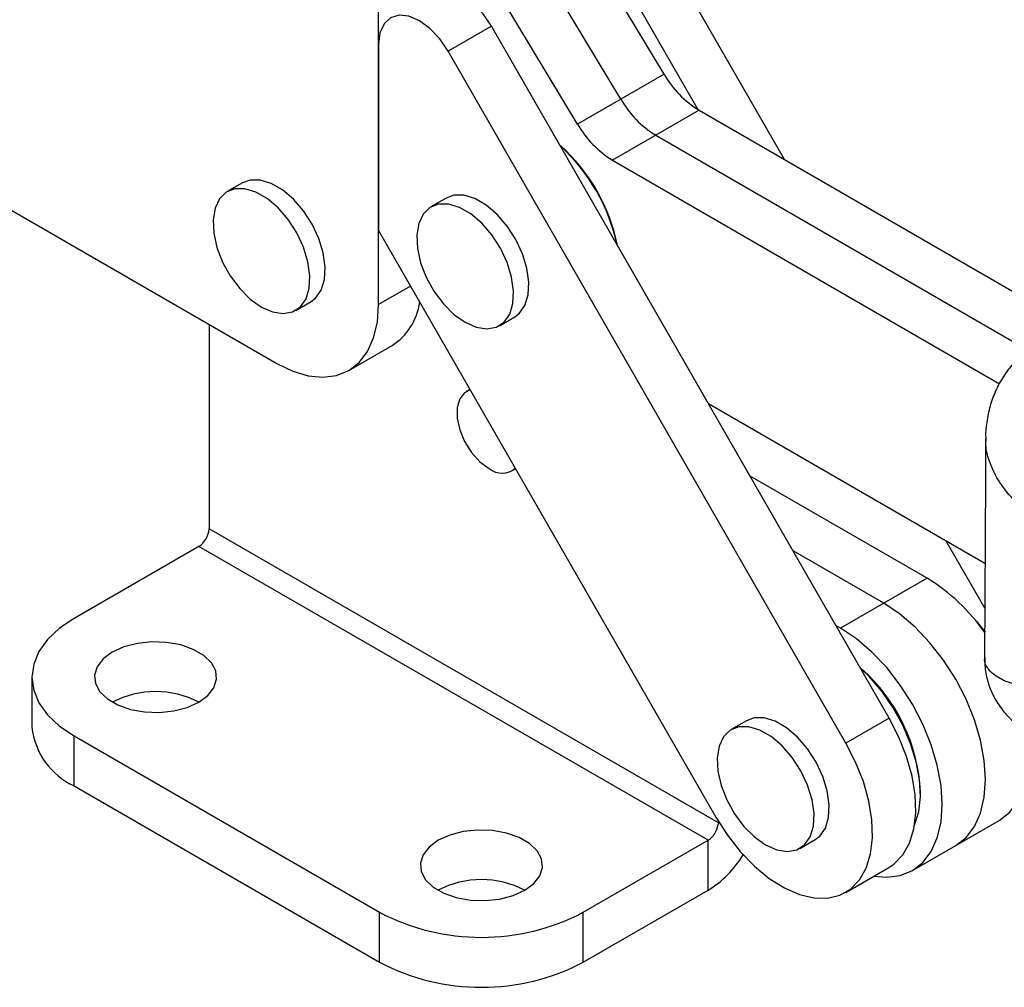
# Model space of a CAD drawing. Extents: x 32 to 417, y 20 to 281.
# Tile 8 of 13: x 292 to 349, y 119 to 175. Entities that reach past the tile are written whole.
import ezdxf

# ---------------------------------------------------------------- set-up
doc = ezdxf.new("R2010")
doc.units = 0
doc.layers.get('0').update_dxf_attribs({"linetype": 'CONTINUOUS'})

msp = doc.modelspace()

# ---------------------------------------------------------------- linework, layer by layer
at = {"color": 7, "linetype": 'CONTINUOUS'}
for p, q in [((329.33123, 171.949039), (318.421203, 190.077006)), ((326.826894, 170.503316), (315.916866, 188.631283)), ((324.322557, 169.057594), (313.412529, 187.18556)), ((336.293423, 167.007442), (328.739573, 180.150498)), ((312.807192, 158.624586), (312.806916, 178.834132)), ((331.301391, 169.890099), (326.235237, 178.704775)), ((319.340946, 174.724786), (316.83661, 173.279063)), ((342.349531, 134.691808), (319.340946, 174.724786)), ((312.807274, 173.687128), (312.807133, 162.909482)), ((339.845195, 133.246085), (316.83661, 173.279063)), ((329.33123, 171.949039), (326.826894, 170.503316)), ((326.826894, 170.503316), (324.322557, 169.057594)), ((331.3478, 169.862882), (328.843464, 168.41716)), ((331.3478, 169.862882), (352.649512, 157.563978)), ((283.344502, 168.827993), (306.914728, 155.22162)), ((328.843464, 168.41716), (326.339127, 166.971437)), ((328.843464, 168.41716), (350.330176, 156.011441)), ((326.339127, 166.971437), (348.733707, 154.041547)), ((304.930419, 165.667448), (304.046535, 165.157193)), ((316.714411, 164.783668), (315.830527, 164.273413)), ((312.807133, 162.909482), (332.319787, 128.959127)), ((308.014963, 158.28293), (308.898846, 158.793185)), ((319.798954, 157.399151), (320.682838, 157.909406)), ((302.995786, 157.483905), (302.995786, 145.649612)), ((311.080963, 154.809106), (313.5853, 156.254829)), ((318.094635, 153.709681), (317.877507, 153.584336)), ((347.893514, 143.639435), (331.899605, 152.87379)), ((320.523126, 149.001494), (320.731488, 149.121779)), ((344.53831, 142.788553), (334.298541, 148.699846)), ((332.479382, 128.629094), (302.995786, 145.649612)), ((347.87898, 141.046506), (345.641378, 144.939744)), ((302.40653, 144.628992), (295.187995, 140.46182)), ((331.869313, 127.620489), (302.40653, 144.628992)), ((342.033973, 141.34283), (336.785534, 144.37269)), ((344.53831, 142.788553), (342.033973, 141.34283)), ((342.033973, 141.34283), (339.529636, 139.897107)), ((339.529636, 139.897107), (339.272525, 140.045535)), ((292.747218, 137.060119), (292.747218, 134.168203)), ((334.098277, 134.539738), (333.214393, 134.029483)), ((342.349531, 134.691808), (339.845195, 133.246085)), ((295.187995, 133.658419), (312.865664, 123.453317)), ((295.187995, 130.766502), (295.187995, 133.658419)), ((295.187995, 130.766502), (312.865664, 120.561401)), ((344.155294, 130.320215), (344.155293, 130.422266)), ((346.200301, 127.32125), (348.704638, 128.766973)), ((332.479382, 128.629094), (332.452224, 128.53786)), ((332.479382, 128.629094), (332.486934, 128.67663)), ((324.650778, 123.453317), (331.869313, 127.620489)), ((331.869313, 124.728573), (331.869313, 127.620489)), ((337.182822, 127.155219), (338.066706, 127.665474)), ((343.695964, 125.875527), (346.200301, 127.32125)), ((339.832187, 124.60724), (342.336523, 126.052963)), ((324.650778, 120.561401), (331.869313, 124.728573)), ((312.865664, 120.561401), (312.865664, 123.453317)), ((324.650778, 120.561401), (324.650778, 123.453317))]:
    msp.add_line(p, q, dxfattribs=at)
at = {"color": 8, "linetype": 'CONTINUOUS'}
msp.add_line((314.656315, 159.692063), (312.807192, 158.624586), dxfattribs=at)
at = {"color": 7, "linetype": 'CONTINUOUS', "flags": 128}
for points in [[(319.340946, 174.724786), (318.8533, 175.441268), (318.28469, 176.043676), (317.673977, 176.49084), (317.062899, 176.7522), (316.493219, 176.809893), (316.003869, 176.659977), (316.002102, 176.658959)], [(316.83661, 173.279063), (316.348963, 173.995545), (315.780354, 174.597954), (315.169641, 175.045117), (314.558563, 175.306477), (313.988882, 175.364171), (313.499533, 175.214254), (313.123958, 174.866975), (312.887826, 174.346067), (312.807274, 173.687128)], [(308.898846, 158.793185), (309.165655, 158.995649), (309.49145, 159.459198), (309.678328, 160.072137), (309.716214, 160.801425), (309.603067, 161.607744), (309.344986, 162.447627), (308.955883, 163.275795), (308.456736, 164.0476), (307.874454, 164.721435), (307.240428, 165.260973), (306.588837, 165.637128), (305.954811, 165.829621), (305.372529, 165.828075), (304.930419, 165.667448)], [(306.030749, 158.479415), (306.677933, 158.193156), (307.290227, 158.097033), (307.834623, 158.196228), (308.281771, 158.485394), (308.607566, 158.948942), (308.794444, 159.561882), (308.832331, 160.29117), (308.719183, 161.097489), (308.461102, 161.937372), (308.071999, 162.76554), (307.572852, 163.537345), (306.99057, 164.21118), (306.356544, 164.750718), (305.704954, 165.126873), (305.070927, 165.319366), (304.488645, 165.31782), (303.989499, 165.122317), (303.600395, 164.743398), (303.342314, 164.20149), (303.229166, 163.525808), (303.267053, 162.752777), (303.453932, 161.924072), (303.779727, 161.084369), (304.226875, 160.278937), (304.77127, 159.551196), (305.383564, 158.940379), (306.030749, 158.479415)], [(320.682838, 157.909406), (320.949647, 158.111871), (321.275442, 158.575419), (321.46232, 159.188358), (321.500206, 159.917646), (321.387059, 160.723965), (321.128978, 161.563848), (320.739875, 162.392016), (320.240728, 163.16382), (319.658446, 163.837656), (319.024419, 164.377194), (318.372829, 164.753349), (317.738803, 164.945842), (317.156521, 164.944295), (316.714411, 164.783668)], [(317.814741, 157.595636), (318.461925, 157.309376), (319.074219, 157.213253), (319.618615, 157.312448), (320.065763, 157.601616), (320.391558, 158.065163), (320.578436, 158.678102), (320.616323, 159.407391), (320.503175, 160.213709), (320.245094, 161.053592), (319.855991, 161.88176), (319.356844, 162.653565), (318.774562, 163.327401), (318.140536, 163.866939), (317.488946, 164.243094), (316.854919, 164.435587), (316.272637, 164.43404), (315.77349, 164.238538), (315.384388, 163.859618), (315.126306, 163.31771), (315.013159, 162.642029), (315.051045, 161.868997), (315.237923, 161.040294), (315.563718, 160.200591), (316.010867, 159.395157), (316.555262, 158.667416), (317.167556, 158.056599), (317.814741, 157.595636)], [(306.914728, 155.22162), (307.836526, 154.773269), (308.735623, 154.503508), (309.589882, 154.418981), (310.378268, 154.521769), (311.081367, 154.809339), (311.681868, 155.274613), (312.164984, 155.906132), (312.518818, 156.688348), (312.734659, 157.601998), (312.807192, 158.624586)], [(318.112501, 153.678595), (317.786395, 153.523936), (317.498498, 153.172829), (317.348473, 152.669423), (317.348473, 152.0545), (317.498498, 151.377878), (317.786395, 150.694373), (318.188839, 150.059358), (318.673227, 149.524279), (319.200316, 149.132484)], [(346.200301, 127.32125), (346.200639, 127.321445), (346.80115, 127.786702), (347.284278, 128.418205), (347.638128, 129.200406), (347.853983, 130.114044), (347.926528, 131.136624), (347.853983, 132.242963), (347.638128, 133.405822), (347.284278, 134.596568), (346.80115, 135.785879), (346.200639, 136.944471), (345.497531, 138.043816), (344.709137, 139.056844), (343.854873, 139.958611), (342.955771, 140.726913), (342.033973, 141.34283)], [(346.200301, 127.32125), (346.200639, 127.321445), (346.80115, 127.786702), (347.284278, 128.418205), (347.638128, 129.200406), (347.853983, 130.114044), (347.926528, 131.136624), (347.853983, 132.242963), (347.638128, 133.405822), (347.284278, 134.596568), (346.80115, 135.785879), (346.200639, 136.944471), (345.497531, 138.043816), (344.709137, 139.056844), (343.854873, 139.958611), (342.955771, 140.726913), (342.033973, 141.34283)], [(295.187995, 140.46182), (294.338743, 139.887796), (293.655497, 139.244145), (293.15508, 138.546717), (292.849815, 137.812684), (292.747218, 137.060119), (292.849815, 136.307555), (293.15508, 135.573522), (293.655497, 134.876093), (294.338742, 134.232442), (295.187995, 133.658419)], [(347.394862, 140.286487), (347.52951, 140.135053), (347.908694, 139.673741)], [(341.462976, 125.548675), (342.2048, 125.485402), (342.993194, 125.58817), (343.696302, 125.875722), (344.296814, 126.340979), (344.779942, 126.972483), (345.133791, 127.754683), (345.349646, 128.668321), (345.422192, 129.690901), (345.349646, 130.79724), (345.133791, 131.960099), (344.779942, 133.150845), (344.296814, 134.340157), (343.696302, 135.498749), (342.993194, 136.598093), (342.2048, 137.611122), (341.350536, 138.512888), (340.451434, 139.28119), (339.529636, 139.897107)], [(347.908777, 139.628208), (347.870759, 139.677572), (347.802334, 139.764977)], [(302.406377, 135.614396), (302.932932, 136.002391), (303.283342, 136.451856), (303.437245, 136.936672), (303.385693, 137.428661), (303.131685, 137.899233), (302.689981, 138.321038), (302.086253, 138.669563), (301.355585, 138.924553), (300.540442, 139.07119), (299.688199, 139.10095), (298.848383, 139.012104), (298.069802, 138.809816), (297.397703, 138.505842), (296.871148, 138.117848), (296.520736, 137.668382), (296.366834, 137.183567), (296.418385, 136.691577), (296.672395, 136.221005), (297.114099, 135.7992), (297.717827, 135.450675), (298.448495, 135.195684), (299.263636, 135.049048), (300.11588, 135.019288), (300.955696, 135.108134), (301.734278, 135.310422), (302.406377, 135.614396)], [(343.810542, 128.475761), (343.820815, 128.499374), (344.057127, 129.271752), (344.153185, 130.158676), (344.106075, 131.133194), (343.917226, 132.165698), (343.592377, 133.224814), (343.141399, 134.278363), (342.577992, 135.294333), (341.919277, 136.241855), (341.18527, 137.092136), (340.701171, 137.559813)], [(338.066706, 127.665474), (338.333513, 127.86794), (338.659308, 128.331487), (338.846187, 128.944426), (338.884074, 129.673714), (338.770927, 130.480033), (338.512843, 131.319917), (338.123742, 132.148084), (337.624594, 132.91989), (337.042313, 133.593724), (336.408286, 134.133263), (335.756696, 134.509418), (335.122669, 134.701911), (334.540386, 134.700365), (334.098277, 134.539738)], [(342.336523, 126.052963), (342.622037, 126.245043), (343.13341, 126.770996), (343.520764, 127.454538), (343.773535, 128.277024), (343.884825, 129.216021), (343.851597, 130.245916), (343.674762, 131.338614), (343.359142, 132.46431), (342.913344, 133.592297), (342.349531, 134.691808)], [(335.198608, 127.351704), (335.845792, 127.065445), (336.458085, 126.969323), (337.002482, 127.068518), (337.449629, 127.357684), (337.775424, 127.821232), (337.962304, 128.434171), (338.00019, 129.163459), (337.887043, 129.969778), (337.62896, 130.809662), (337.239859, 131.637828), (336.74071, 132.409635), (336.15843, 133.083469), (335.524403, 133.623008), (334.872813, 133.999163), (334.238786, 134.191656), (333.656503, 134.19011), (333.157357, 133.994607), (332.768254, 133.615688), (332.510172, 133.07378), (332.397025, 132.398097), (332.434911, 131.625067), (332.621789, 130.796362), (332.947584, 129.95666), (333.394734, 129.151226), (333.939128, 128.423486), (334.551423, 127.812669), (335.198608, 127.351704)], [(348.704638, 128.766973), (348.704976, 128.767168), (349.305487, 129.232425), (349.788615, 129.863928), (350.142464, 130.646128), (350.35832, 131.559766), (350.430865, 132.582347), (350.35832, 133.688685), (350.323228, 133.939125)], [(332.319787, 128.959127), (332.986237, 127.918085), (333.737144, 126.963908), (334.552027, 126.122625), (335.408658, 125.417181), (336.283668, 124.866821), (337.15319, 124.486558), (337.993506, 124.286763), (338.781696, 124.272886), (339.496259, 124.445306), (340.117701, 124.79932), (340.629074, 125.325273), (341.016427, 126.008815), (341.269199, 126.831301), (341.380488, 127.770299), (341.34726, 128.800194), (341.170426, 129.892891), (340.854805, 131.018587), (340.409008, 132.146575), (339.845195, 133.246085)], [(321.262557, 124.728955), (321.789113, 125.116949), (322.139524, 125.566414), (322.293426, 126.05123), (322.241875, 126.543219), (321.987866, 127.013791), (321.546162, 127.435597), (320.942433, 127.784122), (320.211766, 128.039112), (319.396624, 128.185748), (318.54438, 128.215508), (317.704564, 128.126662), (316.925983, 127.924374), (316.253884, 127.6204), (315.727329, 127.232406), (315.376917, 126.78294), (315.223016, 126.298125), (315.274566, 125.806135), (315.528575, 125.335564), (315.97028, 124.913758), (316.574008, 124.565234), (317.304675, 124.310243), (318.119817, 124.163606), (318.972062, 124.133847), (319.811877, 124.222692), (320.590459, 124.424981), (321.262557, 124.728955)]]:
    msp.add_lwpolyline(points, dxfattribs=at)
at = {"color": 7, "linetype": 'CONTINUOUS'}
for centre, radius, start, end in [((334.488529, 174.916578), 5.950127, 209.9163683, 238.1402242), ((331.984192, 173.470856), 5.950127, 209.9163683, 238.1402242), ((329.479855, 172.025133), 5.950127, 209.9163683, 238.1402242), ((315.966217, 159.769911), 10.889527, 12.2556352, 47.5198416), ((316.198165, 159.905269), 10.651467, 11.5300149, 47.8512485), ((311.656108, 159.255899), 3.567661, 302.7343053, 352.0753234), ((319.94695, 150.046805), 1.180442, 230.7649452, 310.5920176), ((301.716439, 145.707829), 1.28067, 302.6054818, 357.3945334), ((338.654517, 133.155222), 11.288051, 35.1028591, 58.5844818), ((334.038698, 129.956284), 10.127321, 2.6372478, 48.6470024), ((299.902039, 130.836177), 5.394329, 62.342949, 117.6570365), ((296.9772, 134.626787), 4.254768, 186.1874297, 245.1327265), ((331.162842, 128.713271), 1.301258, 302.8821962, 352.2529112), ((328.572165, 130.026055), 6.239752, 301.8980927, 328.6521286), ((318.75822, 119.950732), 5.394332, 62.3429681, 117.6570174), ((318.758221, 134.720447), 12.714969, 242.3910396, 297.6089574), ((318.758221, 131.828531), 12.714969, 242.3910396, 297.6089574)]:
    msp.add_arc(centre, radius, start, end, dxfattribs=at)
for points, knots in [([(350.078491, 155.712538), (349.922152, 155.580354), (349.525673, 155.24513), (349.012185, 154.573511), (348.537783, 153.749058), (348.196399, 152.855495), (347.997577, 151.919311), (347.915423, 151.24745), (347.935748, 150.8921), (347.9374, 150.86321)], [0, 0, 0, 0, 0.111818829, 0.283574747, 0.459400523, 0.632005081, 0.805102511, 0.984155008, 1, 1, 1, 1]), ([(347.931828, 150.870615), (347.929664, 150.344765), (347.912272, 146.117945), (347.885957, 141.885836), (347.862916, 138.180234)], [0, 0, 0, 0, 0.124407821, 1, 1, 1, 1]), ([(347.884585, 138.182246), (347.882757, 137.994374), (347.878076, 137.513153), (348.050463, 136.749178), (348.384079, 135.908107), (348.879577, 135.151722), (349.416521, 134.566156), (349.807515, 134.295893), (349.95845, 134.191564)], [0, 0, 0, 0, 0.119977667, 0.307313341, 0.496291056, 0.696427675, 0.882812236, 1, 1, 1, 1])]:
    msp.add_open_spline(points, degree=3, knots=knots, dxfattribs=at)
at = {"color": 8, "linetype": 'CONTINUOUS'}
for points, knots in [([(349.56028, 147.336619), (349.557046, 147.339917), (349.20976, 147.694014), (348.623716, 148.430814), (348.131391, 149.511096), (347.927123, 150.329411), (347.952028, 150.744891), (347.959204, 150.864606)], [0, 0, 0, 0, 0.003127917, 0.335852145, 0.652281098, 0.899809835, 1, 1, 1, 1]), ([(349.448467, 136.697028), (349.445281, 136.698057), (349.090556, 136.812618), (348.496545, 137.083125), (348.025798, 137.56648), (347.845444, 137.940548), (347.880903, 138.142731), (347.887325, 138.179346)], [0, 0, 0, 0, 0.003170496, 0.352987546, 0.68462819, 0.942886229, 1, 1, 1, 1])]:
    msp.add_open_spline(points, degree=3, knots=knots, dxfattribs=at)

doc.saveas('drawing.dxf')
